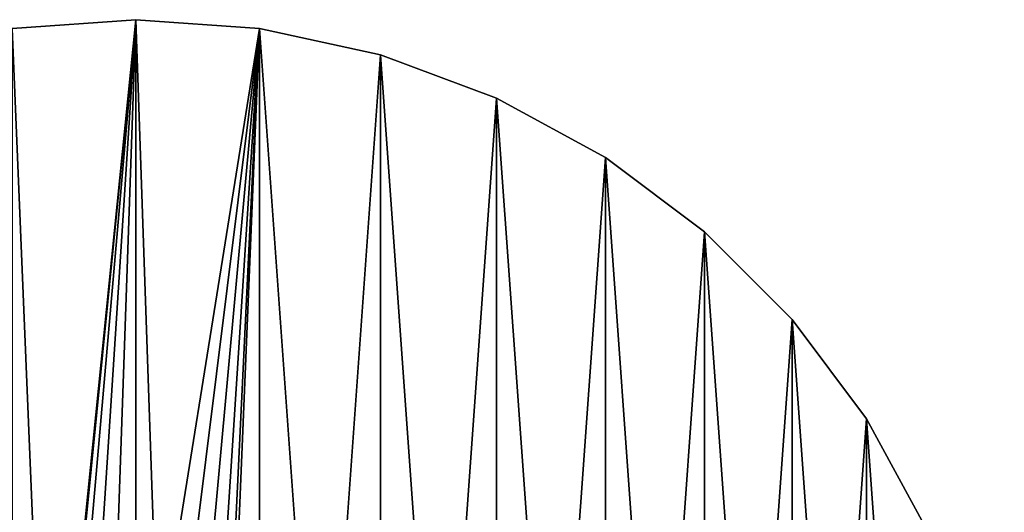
# Model space of a CAD drawing. Header units: millimetres. Extents: x 0.4 to 80.4, y -40 to 40.
# Tile 11 of 11: x 35.1 to 80.4, y 17.3 to 40. Entities that reach past the tile are written whole.
import ezdxf

# ---------------------------------------------------------------- set-up
doc = ezdxf.new("R2010")
doc.units = ezdxf.units.MM
doc.header["$LTSCALE"] = 25.4
doc.layers.get('0').update_dxf_attribs({"true_color": 0xff5454})

# ---------------------------------------------------------------- blocks, each defined once
blk = doc.blocks.new('CAMELEON-CANOPY-F-8548-8547.STL#2')
at = {"color": 0}
mesh = blk.add_polyface(dxfattribs=at)
corners = [(0.807, 5.693, 95.004), (0.807, -5.693, 95.004), (0.4, 0, 95.004), (2.02, 11.269, 95.004), (2.02, -11.269, 95.004), (4.015, 16.617, 95.004), (4.015, -16.617, 95.004), (6.75, 21.626, 95.004), (6.75, -21.626, 95.004), (10.17, 26.194, 95.004), (10.17, -26.194, 95.004), (14.206, 30.23, 95.004), (14.206, -30.23, 95.004), (18.774, 33.65, 95.004), (18.774, -33.65, 95.004), (23.783, 36.385, 95.004), (23.783, -36.385, 95.004), (29.131, 38.38, 95.004), (29.131, -38.38, 95.004), (34.707, 39.593, 95.004), (34.707, -39.593, 95.004), (36.345, 0, 95.004), (40.4, 40, 95.004), (36.543, 1.253, 95.004), (37.119, 2.383, 95.004), (38.017, 3.281, 95.004), (39.147, 3.857, 95.004), (40.4, 4.055, 95.004), (46.093, 39.593, 95.004), (41.653, 3.857, 95.004), (42.783, 3.281, 95.004), (43.681, 2.383, 95.004), (44.257, 1.253, 95.004), (44.455, 0, 95.004), (40.4, -40, 95.004), (36.543, -1.253, 95.004), (37.119, -2.383, 95.004), (38.017, -3.281, 95.004), (39.147, -3.857, 95.004), (40.4, -4.055, 95.004), (41.653, -3.857, 95.004), (46.093, -39.593, 95.004), (42.783, -3.281, 95.004), (43.681, -2.383, 95.004), (44.257, -1.253, 95.004), (51.669, 38.38, 95.004), (51.669, -38.38, 95.004), (57.017, 36.385, 95.004), (57.017, -36.385, 95.004), (62.026, 33.65, 95.004), (62.026, -33.65, 95.004), (66.594, 30.23, 95.004), (66.594, -30.23, 95.004), (70.63, 26.194, 95.004), (70.63, -26.194, 95.004), (74.05, 21.626, 95.004), (74.05, -21.626, 95.004), (76.785, 16.617, 95.004), (76.785, -16.617, 95.004), (78.78, 11.269, 95.004), (78.78, -11.269, 95.004), (79.993, 5.693, 95.004), (79.993, -5.693, 95.004), (80.4, 0, 95.004)]
mesh.append_faces([[corners[k] for k in face] for face in [(0, 1, 2), (62, 61, 63)]], dxfattribs={"vtx0": -1, "color": 0})
mesh.append_faces([[corners[k] for k in face] for face in [(1, 3, 4), (4, 5, 6), (6, 7, 8), (8, 9, 10), (10, 11, 12), (12, 13, 14), (14, 15, 16), (16, 17, 18), (18, 19, 20), (21, 22, 23), (23, 22, 24), (24, 22, 25), (25, 22, 26), (26, 22, 27), (27, 28, 29), (29, 28, 30), (30, 28, 31), (31, 28, 32), (32, 28, 33), (34, 40, 41), (41, 45, 46), (46, 47, 48), (48, 49, 50), (50, 51, 52), (52, 53, 54), (54, 55, 56), (56, 57, 58), (58, 59, 60), (60, 61, 62)]], dxfattribs={"vtx0": -1, "vtx1": -1, "color": 0})
mesh.append_faces([[corners[k] for k in face] for face in [(20, 19, 21), (41, 33, 28)]], dxfattribs={"vtx0": -1, "vtx1": -1, "vtx2": -1, "color": 0})
mesh.append_faces([[corners[k] for k in face] for face in [(1, 0, 3), (4, 3, 5), (6, 5, 7), (8, 7, 9), (10, 9, 11), (12, 11, 13), (14, 13, 15), (16, 15, 17), (18, 17, 19), (21, 19, 22), (27, 22, 28), (21, 34, 20), (34, 21, 35), (34, 35, 36), (34, 36, 37), (34, 37, 38), (34, 38, 39), (34, 39, 40), (41, 40, 42), (41, 42, 43), (41, 43, 44), (41, 44, 33), (41, 28, 45), (46, 45, 47), (48, 47, 49), (50, 49, 51), (52, 51, 53), (54, 53, 55), (56, 55, 57), (58, 57, 59), (60, 59, 61)]], dxfattribs={"vtx0": -1, "vtx2": -1, "color": 0})
mesh = blk.add_polyface(dxfattribs=at)
corners = [(0.807, -5.693, 96.004), (0.807, 5.693, 96.004), (0.4, 0, 96.004), (2.02, -11.269, 96.004), (2.02, 11.269, 96.004), (4.015, -16.617, 96.004), (4.015, 16.617, 96.004), (6.75, -21.626, 96.004), (6.75, 21.626, 96.004), (10.17, -26.194, 96.004), (10.17, 26.194, 96.004), (14.206, -30.23, 96.004), (14.206, 30.23, 96.004), (18.774, -33.65, 96.004), (18.774, 33.65, 96.004), (23.783, -36.385, 96.004), (23.783, 36.385, 96.004), (29.131, -38.38, 96.004), (29.131, 38.38, 96.004), (34.707, -39.593, 96.004), (34.707, 39.593, 96.004), (36.345, 0, 96.004), (40.4, -40, 96.004), (36.543, -1.253, 96.004), (37.119, -2.383, 96.004), (38.017, -3.281, 96.004), (39.147, -3.857, 96.004), (40.4, -4.055, 96.004), (46.093, -39.593, 96.004), (41.653, -3.857, 96.004), (42.783, -3.281, 96.004), (43.681, -2.383, 96.004), (44.257, -1.253, 96.004), (44.455, 0, 96.004), (40.4, 40, 96.004), (36.543, 1.253, 96.004), (37.119, 2.383, 96.004), (38.017, 3.281, 96.004), (39.147, 3.857, 96.004), (40.4, 4.055, 96.004), (41.653, 3.857, 96.004), (46.093, 39.593, 96.004), (42.783, 3.281, 96.004), (43.681, 2.383, 96.004), (44.257, 1.253, 96.004), (51.669, -38.38, 96.004), (51.669, 38.38, 96.004), (57.017, -36.385, 96.004), (57.017, 36.385, 96.004), (62.026, -33.65, 96.004), (62.026, 33.65, 96.004), (66.594, -30.23, 96.004), (66.594, 30.23, 96.004), (70.63, -26.194, 96.004), (70.63, 26.194, 96.004), (74.05, -21.626, 96.004), (74.05, 21.626, 96.004), (76.785, -16.617, 96.004), (76.785, 16.617, 96.004), (78.78, -11.269, 96.004), (78.78, 11.269, 96.004), (79.993, -5.693, 96.004), (79.993, 5.693, 96.004), (80.4, 0, 96.004)]
mesh.append_faces([[corners[k] for k in face] for face in [(0, 1, 2), (62, 61, 63)]], dxfattribs={"vtx0": -1, "color": 0})
mesh.append_faces([[corners[k] for k in face] for face in [(1, 3, 4), (4, 5, 6), (6, 7, 8), (8, 9, 10), (10, 11, 12), (12, 13, 14), (14, 15, 16), (16, 17, 18), (18, 19, 20), (21, 22, 23), (23, 22, 24), (24, 22, 25), (25, 22, 26), (26, 22, 27), (27, 28, 29), (29, 28, 30), (30, 28, 31), (31, 28, 32), (32, 28, 33), (34, 40, 41), (41, 45, 46), (46, 47, 48), (48, 49, 50), (50, 51, 52), (52, 53, 54), (54, 55, 56), (56, 57, 58), (58, 59, 60), (60, 61, 62)]], dxfattribs={"vtx0": -1, "vtx1": -1, "color": 0})
mesh.append_faces([[corners[k] for k in face] for face in [(20, 19, 21), (41, 33, 28)]], dxfattribs={"vtx0": -1, "vtx1": -1, "vtx2": -1, "color": 0})
mesh.append_faces([[corners[k] for k in face] for face in [(1, 0, 3), (4, 3, 5), (6, 5, 7), (8, 7, 9), (10, 9, 11), (12, 11, 13), (14, 13, 15), (16, 15, 17), (18, 17, 19), (21, 19, 22), (27, 22, 28), (21, 34, 20), (34, 21, 35), (34, 35, 36), (34, 36, 37), (34, 37, 38), (34, 38, 39), (34, 39, 40), (41, 40, 42), (41, 42, 43), (41, 43, 44), (41, 44, 33), (41, 28, 45), (46, 45, 47), (48, 47, 49), (50, 49, 51), (52, 51, 53), (54, 53, 55), (56, 55, 57), (58, 57, 59), (60, 59, 61)]], dxfattribs={"vtx0": -1, "vtx2": -1, "color": 0})
mesh = blk.add_polyface(dxfattribs=at)
corners = [(34.707, 39.593, 96.004), (40.4, 40, 95.004), (34.707, 39.593, 95.004), (40.4, 40, 96.004)]
mesh.append_faces([[corners[k] for k in face] for face in [(0, 1, 2), (1, 0, 3)]], dxfattribs={"vtx0": -1, "color": 0})
mesh = blk.add_polyface(dxfattribs=at)
corners = [(40.4, 40, 96.004), (46.093, 39.593, 95.004), (40.4, 40, 95.004), (46.093, 39.593, 96.004)]
mesh.append_faces([[corners[k] for k in face] for face in [(0, 1, 2), (1, 0, 3)]], dxfattribs={"vtx0": -1, "color": 0})
mesh = blk.add_polyface(dxfattribs=at)
corners = [(46.093, 39.593, 96.004), (51.669, 38.38, 95.004), (46.093, 39.593, 95.004), (51.669, 38.38, 96.004)]
mesh.append_faces([[corners[k] for k in face] for face in [(0, 1, 2), (1, 0, 3)]], dxfattribs={"vtx0": -1, "color": 0})
mesh = blk.add_polyface(dxfattribs=at)
corners = [(51.669, 38.38, 96.004), (57.017, 36.385, 95.004), (51.669, 38.38, 95.004), (57.017, 36.385, 96.004)]
mesh.append_faces([[corners[k] for k in face] for face in [(0, 1, 2), (1, 0, 3)]], dxfattribs={"vtx0": -1, "color": 0})
mesh = blk.add_polyface(dxfattribs=at)
corners = [(57.017, 36.385, 96.004), (62.026, 33.65, 95.004), (57.017, 36.385, 95.004), (62.026, 33.65, 96.004)]
mesh.append_faces([[corners[k] for k in face] for face in [(0, 1, 2), (1, 0, 3)]], dxfattribs={"vtx0": -1, "color": 0})
mesh = blk.add_polyface(dxfattribs=at)
corners = [(62.026, 33.65, 96.004), (66.594, 30.23, 95.004), (62.026, 33.65, 95.004), (66.594, 30.23, 96.004)]
mesh.append_faces([[corners[k] for k in face] for face in [(0, 1, 2), (1, 0, 3)]], dxfattribs={"vtx0": -1, "color": 0})
mesh = blk.add_polyface(dxfattribs=at)
corners = [(66.594, 30.23, 95.004), (70.63, 26.194, 96.004), (70.63, 26.194, 95.004), (66.594, 30.23, 96.004)]
mesh.append_faces([[corners[k] for k in face] for face in [(0, 1, 2), (1, 0, 3)]], dxfattribs={"vtx0": -1, "color": 0})
mesh = blk.add_polyface(dxfattribs=at)
corners = [(70.63, 26.194, 95.004), (74.05, 21.626, 96.004), (74.05, 21.626, 95.004), (70.63, 26.194, 96.004)]
mesh.append_faces([[corners[k] for k in face] for face in [(0, 1, 2), (1, 0, 3)]], dxfattribs={"vtx0": -1, "color": 0})
mesh = blk.add_polyface(dxfattribs=at)
corners = [(74.05, 21.626, 95.004), (76.785, 16.617, 96.004), (76.785, 16.617, 95.004), (74.05, 21.626, 96.004)]
mesh.append_faces([[corners[k] for k in face] for face in [(0, 1, 2), (1, 0, 3)]], dxfattribs={"vtx0": -1, "color": 0})

msp = doc.modelspace()

# ---------------------------------------------------------------- block references
at = {"color": 250, "true_color": 0x262626}
msp.add_blockref('CAMELEON-CANOPY-F-8548-8547.STL#2', (0, 0), dxfattribs=at)

doc.saveas('drawing.dxf')
